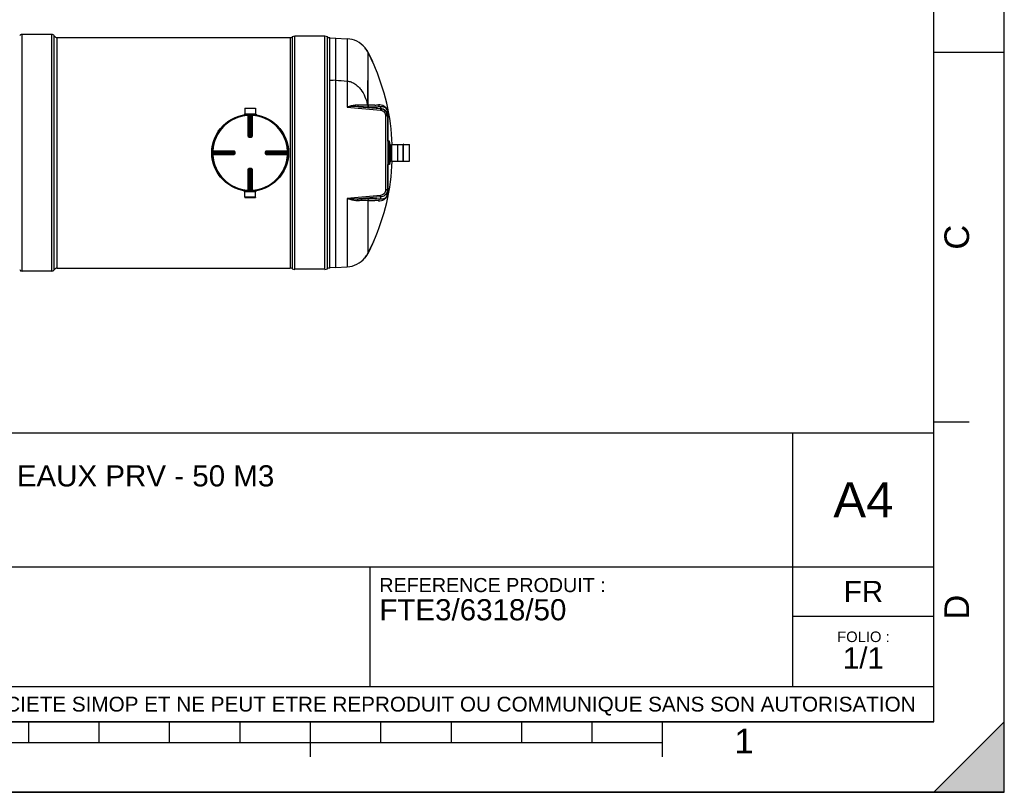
# Model space of a CAD drawing. Header units: millimetres. Extents: x 0 to 297, y 0 to 210.
# Tile 12 of 24: x 157 to 297, y 0 to 110. Entities that reach past the tile are written whole.
import ezdxf

# ---------------------------------------------------------------- set-up
doc = ezdxf.new("R2010")
doc.units = ezdxf.units.MM
doc.header["$LTSCALE"] = 16.335
doc.layers.get('0').update_dxf_attribs({"linetype": 'CONTINUOUS'})
for name, color, linetype in [('01_GLOBAL', 7, 'CONTINUOUS'), ('08_SURFACES', 7, 'CONTINUOUS'), ('AXES_REF', 7, 'CONTINUOUS')]:
    doc.layers.add(name, color=color, linetype=linetype)
doc.styles.get("Standard").update_dxf_attribs({"font": 'arial.ttf'})
doc.styles.add('TEXTSTYLE_2', font='arial.ttf')

# ---------------------------------------------------------------- blocks, each defined once
blk = doc.blocks.new('MARGEA4_BL0', base_point=(148.51, 105.01))
at = {"color": 7, "linetype": 'Continuous'}
for p, q in [((297.01, 0.01), (297.01, 210.01)), ((297.01, 0.01), (297.01, 210.01)), ((287.01, 10.01), (287.01, 200.01)), ((297.01, 105.01), (287.01, 105.01)), ((292.01, 52.51), (287.01, 52.51)), ((287.01, 10.01), (10.01, 10.01)), ((158.51, 7.01), (158.51, 10.01)), ((168.51, 7.01), (168.51, 10.01)), ((178.51, 7.01), (178.51, 10.01)), ((188.51, 7.01), (188.51, 10.01)), ((198.51, 5.01), (198.51, 10.01)), ((208.51, 7.01), (208.51, 10.01)), ((218.51, 7.01), (218.51, 10.01)), ((228.51, 7.01), (228.51, 10.01)), ((238.51, 7.01), (238.51, 10.01)), ((248.51, 5.01), (248.51, 10.01)), ((297.01, 10.01), (287.01, 0.01)), ((297.01, 10.01), (287.01, 0.01)), ((297.01, 0.01), (297.01, 10.01)), ((248.51, 7.01), (48.51, 7.01)), ((297.01, 0.01), (0.01, 0.01)), ((297.01, 0.01), (0.01, 0.01)), ((287.01, 0.01), (297.01, 0.01))]:
    blk.add_line(p, q, dxfattribs=at)
blk.add_solid([(297.01, 10.01), (287.01, 0.01), (297.01, 0.01)], dxfattribs=at)
at = {"color": 7, "linetype": 'Continuous', "style": 'TEXTSTYLE_2', "oblique": 0}
for s, p in [('C', (292.01, 77.01)), ('D', (292.01, 24.51))]:
    blk.add_text(s, height=3.5, rotation=90, dxfattribs=at).set_placement(p)
blk.add_text('1', height=3.5, dxfattribs=at).set_placement((258.71, 5.52))
blk = doc.blocks.new('*T6')
at = {"color": 7, "linetype": 'Continuous'}
for p, q in [((0, 0), (0, 41)), ((0, 41), (190, 41)), ((25, 22), (25, 41)), ((170, 5), (170, 41)), ((190, 0), (190, 41)), ((0, 31.5), (25, 31.5)), ((0, 22), (190, 22)), ((110, 5), (110, 22)), ((170, 15), (190, 15)), ((0, 5), (190, 5)), ((0, 0), (190, 0))]:
    blk.add_line(p, q, dxfattribs=at)
at = {"color": 7, "linetype": 'Continuous', "line_spacing_factor": 0.9}
for s, insert, char_height, width, attachment_point in [('ECHELLE :\\P\\H2.5;7:500', (1.28, 39.4), 2, 28.5204, 1), ('TITRE :\\P\\H3.0;FOSSE TOUTES EAUX PRV - 50 M3', (26.28, 39.4), 2, 139.8959, 1), ('A4', (180, 34), 5, 17.0632, 2), ('REFERENCE PRODUIT :\\P\\H3.0;FTE3/6318/50', (111.28, 20.4), 2, 64.1338, 1), ('FR', (180, 20), 3, 11.1524, 2), ('FOLIO :  \\P\\H3.0;1/1', (180, 12.81), 1.5, 17.197, 2), ('CE PLAN EST LA PROPRIETE DE LA SOCIETE SIMOP ET NE PEUT ETRE REPRODUIT OU COMMUNIQUE SANS SON AUTORISATION', (95, 3.55), 2.1, 368.8974, 2)]:
    blk.add_mtext(s, dxfattribs=dict(at, insert=insert, char_height=char_height, width=width, attachment_point=attachment_point))

msp = doc.modelspace()

# ---------------------------------------------------------------- linework, layer by layer
at = {"color": 7, "linetype": 'Continuous'}
for p, q in [((297, 0), (297, 210)), ((297.01, 0.01), (297.01, 200.01)), ((162.51, 107.12), (195.61, 107.12)), ((200.56, 107.3), (196.31, 107.3)), ((201.26, 74.4), (201.26, 107.12)), ((202.07, 107.02), (201.26, 106.98)), ((202.07, 107.02), (203.72, 106.94)), ((202.07, 107.02), (202.07, 74.49)), ((202.07, 101.07), (201.26, 101)), ((189.2, 97.07), (190.7, 97.07)), ((189.2, 97.07), (189.21, 96.3)), ((190.7, 97.07), (190.69, 96.3)), ((207.04, 97.17), (208.46, 97.05)), ((189.08, 96.26), (190.82, 96.26)), ((189.08, 96.26), (189.08, 96.2)), ((189.08, 96.2), (190.82, 96.2)), ((189.21, 96.3), (190.69, 96.3)), ((189.21, 96.3), (189.24, 96.26)), ((189.21, 96.2), (189.21, 96.15)), ((190.69, 96.3), (190.66, 96.26)), ((190.69, 96.2), (190.69, 96.15)), ((190.82, 96.26), (190.82, 96.2)), ((209.5, 96.41), (209.5, 85.11)), ((189.82, 93.02), (189.81, 93.02)), ((189.82, 93.02), (190.08, 93.02)), ((190.09, 93.02), (190.08, 93.02)), ((187.68, 90.9), (187.68, 90.9)), ((187.68, 90.9), (187.68, 90.89)), ((187.68, 90.89), (187.68, 90.63)), ((192.22, 90.89), (192.22, 90.9)), ((192.22, 90.63), (192.22, 90.89)), ((209.84, 91.93), (209.84, 89.58)), ((209.84, 91.89), (210.03, 91.89)), ((210.03, 89.59), (210.03, 91.93)), ((210.93, 91.97), (210.9, 91.97)), ((210.9, 89.55), (210.9, 91.97)), ((210.93, 89.55), (210.93, 91.97)), ((211.71, 91.97), (211.68, 91.97)), ((211.68, 89.55), (211.68, 91.97)), ((211.71, 89.55), (211.71, 91.97)), ((212.58, 89.59), (212.58, 91.93)), ((187.68, 90.63), (187.68, 90.62)), ((187.68, 90.62), (187.68, 90.62)), ((192.22, 90.62), (192.22, 90.63)), ((209.84, 89.63), (210.03, 89.63)), ((210.93, 89.55), (210.9, 89.55)), ((211.71, 89.55), (211.68, 89.55)), ((189.81, 88.49), (189.82, 88.49)), ((190.08, 88.49), (189.82, 88.49)), ((190.08, 88.49), (190.09, 88.49)), ((190.82, 85.31), (189.08, 85.31)), ((189.08, 85.26), (189.08, 85.31)), ((189.21, 85.32), (189.21, 85.36)), ((190.69, 85.32), (190.69, 85.36)), ((190.82, 85.26), (190.82, 85.31)), ((209.42, 85.53), (209.42, 85.11)), ((190.82, 85.26), (189.08, 85.26)), ((189.2, 84.44), (189.21, 85.22)), ((190.7, 84.44), (189.2, 84.44)), ((189.21, 85.22), (189.24, 85.26)), ((190.69, 85.22), (189.21, 85.22)), ((190.69, 85.22), (190.66, 85.26)), ((190.7, 84.44), (190.69, 85.22)), ((209.5, 85.11), (209.5, 85.11)), ((162.51, 74.4), (195.61, 74.4)), ((200.56, 74.22), (196.31, 74.22)), ((201.27, 74.54), (202.07, 74.49)), ((202.07, 74.49), (203.72, 74.58)), ((0, 0), (297, 0))]:
    msp.add_line(p, q, dxfattribs=at)
at = {"color": 9, "linetype": 'Continuous'}
for p, q in [((195.61, 107.12), (195.61, 74.4)), ((195.94, 74.31), (195.94, 107.21)), ((196.31, 74.22), (196.31, 107.3)), ((200.56, 74.22), (200.56, 107.3)), ((200.93, 74.31), (200.93, 107.21)), ((203.72, 106.94), (203.72, 97.23)), ((203.71, 103.47), (203.71, 100.93)), ((206.61, 101), (206.61, 97.6)), ((203.72, 97.23), (208.45, 96.82)), ((205.37, 97.3), (208.46, 97.03)), ((207.66, 97.54), (207.63, 97.53)), ((208.46, 97.29), (208.46, 97.03)), ((208.46, 97.16), (208.46, 97.05)), ((189.21, 96.2), (189.68, 96.2)), ((189.67, 96.13), (189.68, 96.06)), ((189.68, 93.1), (189.68, 96.06)), ((189.75, 93.1), (189.75, 96.06)), ((189.77, 96.06), (189.77, 93.09)), ((189.83, 96.13), (189.84, 96.06)), ((189.84, 93.02), (189.84, 96.06)), ((190.07, 96.13), (190.06, 96.06)), ((190.06, 93.02), (190.06, 96.06)), ((190.13, 93.09), (190.13, 96.06)), ((190.15, 96.06), (190.15, 93.1)), ((190.22, 96.2), (190.69, 96.2)), ((190.23, 96.13), (190.22, 96.06)), ((190.22, 96.06), (190.22, 93.1)), ((209.16, 96.01), (209.16, 85.51)), ((209.5, 92.43), (209.5, 96.34)), ((189.75, 93.1), (189.77, 93.09)), ((189.82, 92.95), (189.82, 93.02)), ((189.95, 92.95), (189.82, 92.95)), ((189.84, 93.09), (190.06, 93.09)), ((190.08, 92.95), (189.95, 92.95)), ((190.08, 92.95), (190.08, 93.02)), ((190.13, 93.09), (190.15, 93.1)), ((184.58, 91.04), (184.65, 91.03)), ((184.58, 90.88), (184.65, 90.87)), ((184.65, 91.03), (187.61, 91.03)), ((184.65, 90.96), (187.61, 90.96)), ((184.65, 90.94), (187.62, 90.94)), ((184.65, 90.87), (187.68, 90.87)), ((187.62, 90.94), (187.61, 90.96)), ((187.62, 90.87), (187.62, 90.64)), ((187.75, 90.89), (187.68, 90.89)), ((187.75, 90.89), (187.75, 90.63)), ((192.15, 90.89), (192.22, 90.89)), ((192.15, 90.63), (192.15, 90.89)), ((192.22, 90.87), (195.25, 90.87)), ((192.29, 90.96), (192.28, 90.94)), ((192.28, 90.94), (195.25, 90.94)), ((192.28, 90.64), (192.28, 90.87)), ((192.29, 91.03), (195.25, 91.03)), ((192.29, 90.96), (195.25, 90.96)), ((195.32, 91.04), (195.25, 91.03)), ((195.32, 90.88), (195.25, 90.87)), ((210.04, 89.58), (210.04, 91.94)), ((212.57, 89.58), (212.57, 91.94)), ((184.58, 90.64), (184.65, 90.64)), ((184.58, 90.48), (184.65, 90.48)), ((184.65, 90.64), (187.68, 90.64)), ((187.62, 90.57), (184.65, 90.57)), ((187.61, 90.55), (184.65, 90.55)), ((187.61, 90.48), (184.65, 90.48)), ((187.61, 90.55), (187.62, 90.57)), ((187.75, 90.63), (187.68, 90.63)), ((192.15, 90.63), (192.22, 90.63)), ((195.25, 90.64), (192.22, 90.64)), ((195.25, 90.57), (192.28, 90.57)), ((192.28, 90.57), (192.29, 90.55)), ((195.25, 90.55), (192.29, 90.55)), ((195.25, 90.48), (192.29, 90.48)), ((195.32, 90.64), (195.25, 90.64)), ((195.32, 90.48), (195.25, 90.48)), ((189.68, 85.46), (189.68, 88.42)), ((189.77, 88.42), (189.75, 88.42)), ((189.75, 85.46), (189.75, 88.42)), ((189.77, 88.42), (189.77, 85.46)), ((189.82, 88.56), (189.82, 88.49)), ((189.82, 88.56), (189.95, 88.56)), ((189.84, 88.49), (189.84, 85.45)), ((190.06, 88.43), (189.84, 88.43)), ((189.95, 88.56), (190.08, 88.56)), ((190.06, 85.45), (190.06, 88.49)), ((190.08, 88.56), (190.08, 88.49)), ((190.15, 88.42), (190.13, 88.42)), ((190.13, 85.46), (190.13, 88.42)), ((190.15, 88.42), (190.15, 85.46)), ((190.22, 88.42), (190.22, 85.46)), ((209.5, 85.17), (209.5, 89.09)), ((189.68, 85.32), (189.21, 85.32)), ((189.67, 85.39), (189.68, 85.46)), ((189.83, 85.39), (189.84, 85.45)), ((190.07, 85.39), (190.06, 85.45)), ((190.23, 85.39), (190.22, 85.46)), ((190.69, 85.32), (190.22, 85.32)), ((208.45, 84.7), (203.72, 84.29)), ((203.72, 84.29), (203.72, 74.58)), ((208.46, 84.49), (205.37, 84.22)), ((207.63, 83.98), (207.66, 83.98)), ((208.46, 84.49), (208.46, 84.23))]:
    msp.add_line(p, q, dxfattribs=at)
at = {"color": 7, "linetype": 'Continuous'}
msp.add_lwpolyline([(202.07, 101.07), (201.75, 101.04), (201.26, 101)], dxfattribs=at)
at = {"color": 9, "linetype": 'Continuous'}
for points in [[(209.5, 96.34), (209.5, 96.35), (209.5, 96.36), (209.5, 96.36), (209.5, 96.37), (209.5, 96.38), (209.5, 96.39), (209.5, 96.39), (209.5, 96.4), (209.5, 96.41)], [(184.65, 91.03), (184.77, 91.03), (184.89, 91.03)], [(185, 91.03), (185.11, 91.03), (185.22, 91.03), (185.33, 91.03), (185.43, 91.03), (185.53, 91.03), (185.62, 91.03), (185.72, 91.03), (185.81, 91.03), (185.89, 91.03), (185.98, 91.03), (186.06, 91.03), (186.14, 91.03), (186.23, 91.03), (186.3, 91.03), (186.38, 91.03), (186.46, 91.03)], [(186.92, 91.03), (187, 91.03), (187.08, 91.03)], [(187.16, 91.03), (187.24, 91.03), (187.33, 91.03), (187.42, 91.03), (187.52, 91.03), (187.61, 91.03)], [(186.14, 90.48), (186.06, 90.48), (185.98, 90.48), (185.89, 90.48), (185.81, 90.48), (185.72, 90.48), (185.62, 90.48), (185.53, 90.48), (185.43, 90.48), (185.33, 90.48), (185.22, 90.48), (185.11, 90.48), (185, 90.48), (184.89, 90.48)], [(187.61, 90.48), (187.52, 90.48), (187.42, 90.48), (187.33, 90.48), (187.24, 90.48), (187.16, 90.48), (187.08, 90.48), (187, 90.48), (186.92, 90.48)], [(209.5, 85.17), (209.5, 85.17), (209.5, 85.16), (209.5, 85.15), (209.5, 85.15), (209.5, 85.14), (209.5, 85.13), (209.5, 85.13), (209.5, 85.12), (209.5, 85.11)]]:
    msp.add_lwpolyline(points, dxfattribs=at)
at = {"color": 7, "linetype": 'Continuous'}
msp.add_circle((189.95, 90.76), 5.37, dxfattribs=at)
for centre, radius, start, end in [((195.61, 107.83), 0.707, 270, 298.0725), ((196.31, 106.5), 0.796, 90, 118.0725), ((200.56, 106.5), 0.796, 61.9275, 90), ((201.26, 107.83), 0.707, 241.9275, 270), ((203.53, 103.41), 3.54, 40.0169, 87), ((179.1, 90.76), 28.34, 13.7582, 13.9718), ((189.2, 96.2), 0.00707, 0, 90), ((190.7, 96.2), 0.00707, 90, 180), ((189.95, 90.76), 5.45, 178.7299, 181.2701), ((189.95, 90.76), 5.45, 358.7299, 1.2701), ((210.04, 91.93), 0.00707, 90, 180), ((212.57, 91.93), 0.00707, 0, 90), ((210.04, 89.59), 0.00707, 180, 270), ((212.57, 89.59), 0.00707, 270, 360), ((189.2, 85.32), 0.00707, 270, 360), ((190.7, 85.32), 0.00707, 180, 270), ((203.53, 78.11), 3.54, 273, 319.9831), ((195.61, 73.69), 0.707, 61.9275, 90), ((196.31, 75.01), 0.796, 241.9275, 270), ((200.56, 75.01), 0.796, 270, 298.0725), ((201.26, 73.69), 0.707, 90, 118.0725)]:
    msp.add_arc(centre, radius, start, end, dxfattribs=at)
at = {"color": 9, "linetype": 'Continuous'}
for centre, radius, start, end in [((206.98, 116.66), 19.14, 272.0446, 273.5493), ((207.53, 96.33), 1.97, 3.5424, 3.7874), ((189.95, 90.76), 5.31, 92.9675, 177.0325), ((190.02, 90.76), 5.3, 92.7532, 92.9681), ((189.95, 90.76), 5.3, 90, 91.236), ((189.95, 90.76), 5.3, 88.764, 90), ((189.88, 90.76), 5.3, 87.0319, 87.2468), ((189.95, 90.76), 5.31, 2.9675, 87.0325), ((207.8, 96.34), 1.7, 0.0152, 3.5561), ((189.82, 93.1), 0.0757, 252.9521, 258.38), ((189.82, 93.1), 0.0742, 258.3693, 264.7148), ((189.84, 99.02), 5.93, 269.8492, 269.9994), ((190.06, 99.02), 5.93, 270.0006, 270.1484), ((190.06, 93.1), 0.0726, 285.3408, 292.579), ((190.06, 93.1), 0.0726, 292.5652, 299.8139), ((189.95, 90.76), 5.3, 178.7642, 181.2358), ((189.95, 90.69), 5.3, 177.0319, 177.2468), ((181.69, 90.87), 5.93, 0.0006, 0.1508), ((192.29, 90.89), 0.0757, 162.9521, 168.38), ((192.29, 90.89), 0.0742, 168.3693, 174.7148), ((192.29, 90.87), 0.0726, 150.1861, 157.4348), ((192.29, 90.87), 0.0726, 157.421, 164.6592), ((198.21, 90.87), 5.93, 179.8516, 179.9994), ((189.95, 90.69), 5.3, 2.7532, 2.9681), ((189.95, 90.76), 5.3, 358.7642, 1.2358), ((189.95, 90.83), 5.3, 182.7532, 182.9681), ((189.95, 90.76), 5.31, 182.9675, 267.0325), ((181.69, 90.64), 5.93, 359.8516, 359.9994), ((187.61, 90.65), 0.0726, 337.421, 344.6592), ((187.62, 90.65), 0.0713, 344.6659, 348.0155), ((187.61, 90.63), 0.0742, 349.9788, 354.5832), ((187.61, 90.65), 0.0726, 330.1861, 337.4348), ((187.61, 90.63), 0.0752, 345.1861, 349.982), ((189.95, 90.76), 5.31, 272.9675, 357.0325), ((198.21, 90.64), 5.93, 180.0006, 180.1508), ((189.95, 90.83), 5.3, 357.0319, 357.2468), ((189.84, 88.42), 0.0726, 112.5652, 119.8139), ((189.84, 88.42), 0.0726, 105.3408, 112.579), ((189.84, 82.5), 5.93, 90.0006, 90.1484), ((190.06, 82.5), 5.93, 89.8492, 89.9994), ((190.08, 88.42), 0.0742, 78.3693, 84.7148), ((190.08, 88.42), 0.0757, 72.9521, 78.38), ((190.02, 90.76), 5.3, 267.0319, 267.2468), ((189.95, 90.76), 5.3, 268.764, 271.236), ((189.88, 90.76), 5.3, 272.7532, 272.9681), ((206.98, 64.86), 19.14, 86.4507, 87.9553), ((207.57, 85.17), 1.93, 359.7891, 0.0013), ((207.73, 85.17), 1.77, 359.3367, 359.7917)]:
    msp.add_arc(centre, radius, start, end, dxfattribs=at)
at = {"color": 7, "linetype": 'Continuous'}
msp.add_ellipse((208.36, 95.99), major_axis=(0, -1.06), ratio=0.999048, start_param=1.570796, end_param=3.054326, dxfattribs=at)
msp.add_open_spline([(202.07, 101.07), (202.62, 101.02), (203.16, 100.98), (203.71, 100.93)], degree=3, dxfattribs=at)
for points, knots in [([(203.71, 100.93), (203.91, 100.92), (204.29, 100.83), (204.82, 100.56), (205.28, 100.19), (205.8, 99.6), (206.27, 98.73), (206.51, 97.98), (206.61, 97.6)], [0, 0, 0, 0, 0.124878, 0.249829, 0.374861, 0.499955, 0.749819, 1, 1, 1, 1]), ([(206.63, 97.5), (206.64, 97.45), (206.68, 97.37), (206.78, 97.26), (206.9, 97.2), (207, 97.17), (207.04, 97.17)], [0, 0, 0, 0, 0.249758, 0.4997, 0.749803, 1, 1, 1, 1])]:
    msp.add_open_spline(points, degree=3, knots=knots, dxfattribs=at)
at = {"color": 9, "linetype": 'Continuous'}
for points, knots in [([(205.23, 97.52), (205.11, 97.53), (204.59, 97.5), (204.09, 97.36), (203.72, 97.23)], [0, 0, 0, 0, 0.237356, 1, 1, 1, 1]), ([(206.67, 97.52), (206.58, 97.51), (206.1, 97.48), (205.62, 97.5), (205.23, 97.52)], [0, 0, 0, 0, 0.181577, 1, 1, 1, 1]), ([(205.23, 97.52), (205.24, 97.49), (205.25, 97.41), (205.31, 97.31), (205.37, 97.3)], [0, 0, 0, 0, 0.324564, 1, 1, 1, 1]), ([(206.95, 97.24), (206.86, 97.24), (206.33, 97.25), (205.8, 97.27), (205.37, 97.3)], [0, 0, 0, 0, 0.182409, 1, 1, 1, 1]), ([(207.66, 97.52), (207.58, 97.52), (207.24, 97.51), (206.9, 97.5), (206.63, 97.5)], [0, 0, 0, 0, 0.227739, 1, 1, 1, 1]), ([(207.63, 97.53), (207.56, 97.53), (207.24, 97.52), (206.92, 97.52), (206.67, 97.52)], [0, 0, 0, 0, 0.229903, 1, 1, 1, 1]), ([(208.46, 97.29), (208.36, 97.28), (207.85, 97.25), (207.35, 97.24), (206.95, 97.24)], [0, 0, 0, 0, 0.213231, 1, 1, 1, 1]), ([(208.05, 97.19), (207.98, 97.19), (207.64, 97.18), (207.3, 97.17), (207.04, 97.17)], [0, 0, 0, 0, 0.227784, 1, 1, 1, 1]), ([(209.5, 96.46), (209.48, 96.7), (209.35, 97.08), (208.85, 97.49), (208.43, 97.58), (208.16, 97.56)], [0, 0, 0, 0, 0.37859, 0.580324, 1, 1, 1, 1]), ([(208.46, 97.03), (208.47, 97.01), (208.45, 96.94), (208.45, 96.87), (208.45, 96.82)], [0, 0, 0, 0, 0.292106, 1, 1, 1, 1]), ([(208.45, 96.82), (208.64, 96.8), (209.03, 96.6), (209.16, 96.2), (209.16, 96.01)], [0, 0, 0, 0, 0.508115, 1, 1, 1, 1]), ([(209.5, 96.41), (209.5, 96.62), (209.41, 96.94), (209, 97.26), (208.67, 97.31), (208.46, 97.29)], [0, 0, 0, 0, 0.401114, 0.593189, 1, 1, 1, 1]), ([(208.46, 97.03), (208.67, 97.02), (209.07, 96.86), (209.33, 96.52), (209.41, 96.33)], [0, 0, 0, 0, 0.503033, 1, 1, 1, 1]), ([(189.67, 96.13), (189.69, 96.13), (189.73, 96.11), (189.75, 96.07), (189.75, 96.06)], [0, 0, 0, 0, 0.498597, 1, 1, 1, 1]), ([(189.75, 96.06), (189.74, 96.06), (189.72, 96.06), (189.7, 96.06), (189.68, 96.06)], [0, 0, 0, 0, 0.109199, 1, 1, 1, 1]), ([(189.69, 96.13), (189.71, 96.13), (189.75, 96.11), (189.77, 96.08), (189.77, 96.06)], [0, 0, 0, 0, 0.498599, 1, 1, 1, 1]), ([(189.77, 96.06), (189.77, 96.06), (189.79, 96.06), (189.81, 96.06), (189.84, 96.06)], [0, 0, 0, 0, 0.10812, 1, 1, 1, 1]), ([(190.06, 96.06), (190.07, 96.06), (190.1, 96.06), (190.12, 96.06), (190.13, 96.06)], [0, 0, 0, 0, 0.349353, 1, 1, 1, 1]), ([(190.21, 96.13), (190.19, 96.13), (190.15, 96.11), (190.13, 96.08), (190.13, 96.06)], [0, 0, 0, 0, 0.498599, 1, 1, 1, 1]), ([(190.23, 96.13), (190.21, 96.13), (190.17, 96.11), (190.15, 96.07), (190.15, 96.06)], [0, 0, 0, 0, 0.498501, 1, 1, 1, 1]), ([(190.22, 96.06), (190.22, 96.06), (190.19, 96.06), (190.17, 96.06), (190.15, 96.06)], [0, 0, 0, 0, 0.353705, 1, 1, 1, 1]), ([(209.46, 95.94), (209.45, 95.95), (209.43, 95.96), (209.41, 95.97), (209.4, 95.97)], [0, 0, 0, 0, 0.459491, 1, 1, 1, 1]), ([(209.5, 95.89), (209.5, 95.9), (209.49, 95.92), (209.47, 95.94), (209.46, 95.94)], [0, 0, 0, 0, 0.432744, 1, 1, 1, 1]), ([(189.68, 93.1), (189.68, 93.1), (189.71, 93.1), (189.73, 93.1), (189.75, 93.1)], [0, 0, 0, 0, 0.353802, 1, 1, 1, 1]), ([(189.82, 92.95), (189.78, 92.95), (189.71, 92.98), (189.68, 93.06), (189.68, 93.1)], [0, 0, 0, 0, 0.499448, 1, 1, 1, 1]), ([(189.77, 93.09), (189.77, 93.09), (189.79, 93.09), (189.8, 93.09), (189.82, 93.09)], [0, 0, 0, 0, 0.107786, 1, 1, 1, 1]), ([(190.22, 93.1), (190.22, 93.06), (190.19, 92.98), (190.12, 92.95), (190.08, 92.95)], [0, 0, 0, 0, 0.499825, 1, 1, 1, 1]), ([(190.13, 93.09), (190.13, 93.09), (190.11, 93.09), (190.1, 93.09), (190.08, 93.09)], [0, 0, 0, 0, 0.107786, 1, 1, 1, 1]), ([(190.22, 93.1), (190.22, 93.1), (190.19, 93.1), (190.17, 93.1), (190.15, 93.1)], [0, 0, 0, 0, 0.353802, 1, 1, 1, 1]), ([(184.58, 91.04), (184.58, 91.02), (184.6, 90.98), (184.63, 90.96), (184.65, 90.96)], [0, 0, 0, 0, 0.498501, 1, 1, 1, 1]), ([(184.58, 91.02), (184.58, 91), (184.6, 90.96), (184.63, 90.94), (184.65, 90.94)], [0, 0, 0, 0, 0.498599, 1, 1, 1, 1]), ([(184.65, 91.03), (184.65, 91.03), (184.65, 91), (184.65, 90.98), (184.65, 90.96)], [0, 0, 0, 0, 0.353705, 1, 1, 1, 1]), ([(184.65, 90.87), (184.65, 90.88), (184.65, 90.91), (184.65, 90.93), (184.65, 90.94)], [0, 0, 0, 0, 0.349353, 1, 1, 1, 1]), ([(187.61, 91.03), (187.61, 91.03), (187.61, 91), (187.61, 90.98), (187.61, 90.96)], [0, 0, 0, 0, 0.353799, 1, 1, 1, 1]), ([(187.61, 91.03), (187.65, 91.03), (187.73, 91), (187.75, 90.93), (187.75, 90.89)], [0, 0, 0, 0, 0.499829, 1, 1, 1, 1]), ([(187.62, 90.89), (187.62, 90.9), (187.62, 90.91), (187.62, 90.93), (187.62, 90.94)], [0, 0, 0, 0, 0.367922, 1, 1, 1, 1]), ([(192.15, 90.89), (192.15, 90.93), (192.18, 91), (192.25, 91.03), (192.29, 91.03)], [0, 0, 0, 0, 0.499448, 1, 1, 1, 1]), ([(192.28, 90.89), (192.28, 90.9), (192.28, 90.91), (192.28, 90.93), (192.28, 90.94)], [0, 0, 0, 0, 0.367736, 1, 1, 1, 1]), ([(192.29, 91.03), (192.29, 91.03), (192.29, 91), (192.29, 90.98), (192.29, 90.96)], [0, 0, 0, 0, 0.353802, 1, 1, 1, 1]), ([(195.32, 91.04), (195.32, 91.02), (195.3, 90.98), (195.27, 90.96), (195.25, 90.96)], [0, 0, 0, 0, 0.498597, 1, 1, 1, 1]), ([(195.25, 90.96), (195.25, 90.97), (195.25, 90.99), (195.25, 91.01), (195.25, 91.03)], [0, 0, 0, 0, 0.109199, 1, 1, 1, 1]), ([(195.32, 91.02), (195.32, 91), (195.3, 90.96), (195.27, 90.94), (195.25, 90.94)], [0, 0, 0, 0, 0.498599, 1, 1, 1, 1]), ([(195.25, 90.94), (195.25, 90.94), (195.25, 90.92), (195.25, 90.89), (195.25, 90.87)], [0, 0, 0, 0, 0.10812, 1, 1, 1, 1]), ([(184.58, 90.5), (184.58, 90.52), (184.6, 90.56), (184.63, 90.57), (184.65, 90.57)], [0, 0, 0, 0, 0.498599, 1, 1, 1, 1]), ([(184.58, 90.48), (184.58, 90.5), (184.6, 90.54), (184.63, 90.55), (184.65, 90.55)], [0, 0, 0, 0, 0.498597, 1, 1, 1, 1]), ([(184.65, 90.57), (184.65, 90.58), (184.65, 90.6), (184.65, 90.62), (184.65, 90.64)], [0, 0, 0, 0, 0.10812, 1, 1, 1, 1]), ([(184.65, 90.55), (184.65, 90.55), (184.65, 90.53), (184.65, 90.51), (184.65, 90.48)], [0, 0, 0, 0, 0.109199, 1, 1, 1, 1]), ([(187.75, 90.63), (187.75, 90.59), (187.73, 90.52), (187.65, 90.48), (187.61, 90.48)], [0, 0, 0, 0, 0.500171, 1, 1, 1, 1]), ([(187.61, 90.48), (187.61, 90.49), (187.61, 90.52), (187.61, 90.54), (187.61, 90.55)], [0, 0, 0, 0, 0.353802, 1, 1, 1, 1]), ([(187.62, 90.63), (187.62, 90.62), (187.62, 90.6), (187.62, 90.59), (187.62, 90.57)], [0, 0, 0, 0, 0.367736, 1, 1, 1, 1]), ([(192.29, 90.48), (192.25, 90.48), (192.18, 90.52), (192.15, 90.59), (192.15, 90.63)], [0, 0, 0, 0, 0.499825, 1, 1, 1, 1]), ([(192.28, 90.63), (192.28, 90.62), (192.28, 90.6), (192.28, 90.59), (192.28, 90.57)], [0, 0, 0, 0, 0.367922, 1, 1, 1, 1]), ([(192.29, 90.48), (192.29, 90.49), (192.29, 90.52), (192.29, 90.54), (192.29, 90.55)], [0, 0, 0, 0, 0.353802, 1, 1, 1, 1]), ([(195.25, 90.64), (195.25, 90.64), (195.25, 90.61), (195.25, 90.59), (195.25, 90.57)], [0, 0, 0, 0, 0.349353, 1, 1, 1, 1]), ([(195.32, 90.5), (195.32, 90.52), (195.3, 90.56), (195.27, 90.57), (195.25, 90.57)], [0, 0, 0, 0, 0.498599, 1, 1, 1, 1]), ([(195.32, 90.48), (195.32, 90.5), (195.3, 90.54), (195.27, 90.55), (195.25, 90.55)], [0, 0, 0, 0, 0.498501, 1, 1, 1, 1]), ([(195.25, 90.48), (195.25, 90.49), (195.25, 90.52), (195.25, 90.54), (195.25, 90.55)], [0, 0, 0, 0, 0.353705, 1, 1, 1, 1]), ([(189.68, 88.42), (189.68, 88.46), (189.71, 88.53), (189.78, 88.56), (189.82, 88.56)], [0, 0, 0, 0, 0.499825, 1, 1, 1, 1]), ([(189.68, 88.42), (189.68, 88.42), (189.71, 88.42), (189.73, 88.42), (189.75, 88.42)], [0, 0, 0, 0, 0.353802, 1, 1, 1, 1]), ([(189.77, 88.42), (189.77, 88.43), (189.79, 88.43), (189.8, 88.43), (189.82, 88.43)], [0, 0, 0, 0, 0.107786, 1, 1, 1, 1]), ([(190.08, 88.56), (190.12, 88.56), (190.19, 88.53), (190.22, 88.46), (190.22, 88.42)], [0, 0, 0, 0, 0.499448, 1, 1, 1, 1]), ([(190.13, 88.42), (190.13, 88.43), (190.11, 88.43), (190.1, 88.43), (190.08, 88.43)], [0, 0, 0, 0, 0.107786, 1, 1, 1, 1]), ([(190.22, 88.42), (190.22, 88.42), (190.19, 88.42), (190.17, 88.42), (190.15, 88.42)], [0, 0, 0, 0, 0.353802, 1, 1, 1, 1]), ([(189.67, 85.39), (189.69, 85.39), (189.73, 85.41), (189.75, 85.44), (189.75, 85.46)], [0, 0, 0, 0, 0.498501, 1, 1, 1, 1]), ([(189.68, 85.46), (189.68, 85.46), (189.71, 85.46), (189.73, 85.46), (189.75, 85.46)], [0, 0, 0, 0, 0.353705, 1, 1, 1, 1]), ([(189.69, 85.39), (189.71, 85.39), (189.75, 85.4), (189.77, 85.44), (189.77, 85.46)], [0, 0, 0, 0, 0.498599, 1, 1, 1, 1]), ([(189.84, 85.45), (189.83, 85.46), (189.8, 85.46), (189.78, 85.46), (189.77, 85.46)], [0, 0, 0, 0, 0.349353, 1, 1, 1, 1]), ([(190.13, 85.46), (190.13, 85.46), (190.11, 85.46), (190.09, 85.46), (190.06, 85.45)], [0, 0, 0, 0, 0.10812, 1, 1, 1, 1]), ([(190.21, 85.39), (190.19, 85.39), (190.15, 85.4), (190.13, 85.44), (190.13, 85.46)], [0, 0, 0, 0, 0.498599, 1, 1, 1, 1]), ([(190.23, 85.39), (190.21, 85.39), (190.17, 85.41), (190.15, 85.44), (190.15, 85.46)], [0, 0, 0, 0, 0.498501, 1, 1, 1, 1]), ([(190.15, 85.46), (190.16, 85.46), (190.18, 85.46), (190.2, 85.46), (190.22, 85.46)], [0, 0, 0, 0, 0.109199, 1, 1, 1, 1]), ([(209.16, 85.51), (209.16, 85.32), (209.03, 84.92), (208.64, 84.72), (208.45, 84.7)], [0, 0, 0, 0, 0.491863, 1, 1, 1, 1]), ([(209.46, 85.57), (209.45, 85.57), (209.43, 85.56), (209.41, 85.55), (209.4, 85.54)], [0, 0, 0, 0, 0.45949, 1, 1, 1, 1]), ([(209.5, 85.62), (209.5, 85.62), (209.49, 85.59), (209.47, 85.58), (209.46, 85.57)], [0, 0, 0, 0, 0.432743, 1, 1, 1, 1]), ([(203.72, 84.29), (203.84, 84.24), (204.33, 84.09), (204.85, 83.98), (205.23, 84)], [0, 0, 0, 0, 0.262606, 1, 1, 1, 1]), ([(205.23, 84), (205.24, 84.03), (205.25, 84.11), (205.31, 84.21), (205.37, 84.22)], [0, 0, 0, 0, 0.324564, 1, 1, 1, 1]), ([(205.23, 84), (205.38, 84.01), (205.86, 84.02), (206.34, 84.03), (206.67, 84)], [0, 0, 0, 0, 0.31546, 1, 1, 1, 1]), ([(205.37, 84.22), (205.54, 84.23), (206.06, 84.26), (206.59, 84.28), (206.95, 84.28)], [0, 0, 0, 0, 0.314012, 1, 1, 1, 1]), ([(206.67, 84), (206.76, 84), (207.08, 84), (207.4, 83.99), (207.63, 83.98)], [0, 0, 0, 0, 0.269967, 1, 1, 1, 1]), ([(206.95, 84.28), (207.1, 84.28), (207.6, 84.27), (208.1, 84.25), (208.46, 84.23)], [0, 0, 0, 0, 0.286499, 1, 1, 1, 1]), ([(208.16, 83.96), (208.44, 83.94), (208.87, 84.03), (209.39, 84.48), (209.5, 84.89), (209.5, 85.15)], [0, 0, 0, 0, 0.410684, 0.610012, 1, 1, 1, 1]), ([(208.46, 84.49), (208.47, 84.51), (208.45, 84.58), (208.45, 84.65), (208.45, 84.7)], [0, 0, 0, 0, 0.292106, 1, 1, 1, 1]), ([(209.42, 85.2), (209.34, 85.01), (209.08, 84.66), (208.67, 84.5), (208.46, 84.49)], [0, 0, 0, 0, 0.496941, 1, 1, 1, 1]), ([(208.46, 84.23), (208.67, 84.21), (209, 84.26), (209.41, 84.57), (209.49, 84.9), (209.5, 85.11)], [0, 0, 0, 0, 0.40732, 0.599611, 1, 1, 1, 1])]:
    msp.add_open_spline(points, degree=3, knots=knots, dxfattribs=at)
for points in [[(205.37, 97.3), (204.82, 97.34), (204.26, 97.3), (203.72, 97.23)], [(206.67, 97.52), (206.7, 97.39), (206.82, 97.25), (206.95, 97.24)], [(208.16, 97.56), (208.19, 97.43), (208.33, 97.3), (208.46, 97.29)], [(209.4, 95.97), (209.32, 96), (209.24, 96.01), (209.16, 96.01)], [(209.41, 96.33), (209.47, 96.19), (209.5, 96.04), (209.5, 95.89)], [(189.8, 93.03), (189.77, 93.04), (189.75, 93.07), (189.75, 93.1)], [(189.77, 93.09), (189.77, 93.06), (189.79, 93.03), (189.82, 93.02)], [(190.15, 93.1), (190.15, 93.06), (190.12, 93.03), (190.09, 93.02)], [(190.1, 93.03), (190.12, 93.04), (190.13, 93.07), (190.13, 93.09)], [(187.61, 90.96), (187.65, 90.96), (187.68, 90.93), (187.68, 90.9)], [(187.62, 90.94), (187.65, 90.94), (187.68, 90.92), (187.68, 90.89)], [(192.22, 90.91), (192.23, 90.94), (192.26, 90.96), (192.29, 90.96)], [(192.22, 90.91), (192.23, 90.93), (192.26, 90.94), (192.28, 90.94)], [(187.68, 90.61), (187.68, 90.58), (187.64, 90.55), (187.61, 90.55)], [(187.68, 90.61), (187.67, 90.59), (187.64, 90.57), (187.62, 90.57)], [(192.28, 90.57), (192.25, 90.57), (192.22, 90.6), (192.22, 90.63)], [(192.29, 90.55), (192.25, 90.55), (192.22, 90.59), (192.22, 90.62)], [(189.75, 88.42), (189.75, 88.46), (189.78, 88.49), (189.81, 88.49)], [(189.8, 88.49), (189.78, 88.47), (189.77, 88.45), (189.77, 88.42)], [(190.13, 88.42), (190.13, 88.45), (190.11, 88.49), (190.08, 88.49)], [(190.1, 88.49), (190.13, 88.48), (190.15, 88.45), (190.15, 88.42)], [(209.4, 85.54), (209.32, 85.52), (209.24, 85.51), (209.16, 85.51)], [(209.5, 85.62), (209.5, 85.48), (209.47, 85.34), (209.42, 85.2)], [(203.72, 84.29), (204.26, 84.22), (204.82, 84.18), (205.37, 84.22)], [(206.67, 84), (206.7, 84.13), (206.82, 84.26), (206.95, 84.28)], [(208.16, 83.96), (208.19, 84.09), (208.33, 84.22), (208.46, 84.23)]]:
    msp.add_open_spline(points, degree=3, dxfattribs=at)
at = {"layer": '01_GLOBAL', "color": 7, "linetype": 'Continuous'}
msp.add_circle((189.95, 90.76), 5.45, dxfattribs=at)
at = {"layer": '08_SURFACES', "color": 7, "linetype": 'Continuous'}
for p, q in [((206.24, 105.68), (206.26, 105.68)), ((206.24, 105.68), (206.27, 105.64)), ((207.46, 103.42), (207.43, 103.49)), ((207.45, 103.42), (207.46, 103.42)), ((207.46, 103.42), (207.46, 103.42)), ((207.43, 78.05), (207.42, 78.04)), ((207.42, 78.04), (207.42, 78.03)), ((207.43, 78.03), (207.46, 78.1)), ((207.44, 78.07), (207.43, 78.07)), ((207.43, 78.07), (207.43, 78.06)), ((207.45, 78.1), (207.46, 78.1)), ((207.46, 78.1), (207.46, 78.1)), ((206.24, 75.84), (206.26, 75.84)), ((206.26, 75.84), (206.28, 75.87))]:
    msp.add_line(p, q, dxfattribs=at)
at = {"layer": '08_SURFACES', "color": 9, "linetype": 'Continuous'}
for p, q in [((206.31, 105.61), (206.3, 105.61)), ((206.67, 105.03), (206.67, 97.52)), ((207.43, 103.49), (207.42, 103.49)), ((206.67, 84), (206.67, 76.49)), ((207.43, 78.03), (207.42, 78.03)), ((206.31, 75.91), (206.3, 75.91))]:
    msp.add_line(p, q, dxfattribs=at)
at = {"layer": '08_SURFACES', "color": 7, "linetype": 'Continuous'}
for points in [[(207.42, 103.49), (207.42, 103.48), (207.43, 103.47), (207.43, 103.46), (207.43, 103.45)], [(207.44, 103.46), (207.44, 103.47), (207.43, 103.49)], [(207.43, 103.45), (207.44, 103.43), (207.44, 103.43)], [(207.46, 103.43), (207.45, 103.44), (207.45, 103.45), (207.44, 103.46)], [(207.44, 103.43), (207.45, 103.42), (207.45, 103.42), (207.45, 103.42)], [(207.46, 103.42), (207.46, 103.42), (207.46, 103.43)], [(207.44, 78.09), (207.43, 78.07), (207.43, 78.06), (207.43, 78.05)], [(207.43, 78.03), (207.44, 78.04), (207.44, 78.06), (207.45, 78.07), (207.45, 78.08), (207.46, 78.09)], [(207.45, 78.1), (207.44, 78.09), (207.44, 78.09)], [(207.45, 78.1), (207.45, 78.1), (207.45, 78.1)], [(207.46, 78.09), (207.46, 78.1), (207.46, 78.1)]]:
    msp.add_lwpolyline(points, dxfattribs=at)
for centre, radius, start, end in [((203.23, 103.16), 3.93, 38.8327, 39.1546), ((204.34, 104.05), 2.5, 38.5494, 38.8262), ((203.52, 103.4), 3.54, 28.6226, 38.5303), ((203.53, 103.41), 3.55, 38.0293, 38.3581), ((203.53, 103.41), 3.55, 37.4854, 38.0293), ((203.53, 103.41), 3.55, 35.8288, 37.4853), ((203.53, 103.41), 3.55, 35.372, 35.8288), ((203.53, 103.41), 3.55, 33.8936, 35.3721), ((203.53, 103.41), 3.55, 33.4997, 33.8936), ((203.53, 103.41), 3.55, 31.8158, 33.4997), ((203.53, 103.41), 3.55, 31.3001, 31.8157), ((203.53, 103.41), 3.55, 29.6328, 31.2999), ((203.53, 103.41), 3.55, 29.1565, 29.6329), ((203.53, 103.41), 3.55, 27.5518, 29.1566), ((203.53, 103.41), 3.54, 27.3719, 28.6136), ((179.1, 90.76), 31.04, 24.2063, 27.3718), ((203.53, 103.41), 3.55, 27.3718, 27.5516), ((179.1, 90.76), 31.06, 24.1946, 27.3718), ((179.1, 90.76), 31.04, 2.1802, 24.0632), ((179.1, 90.76), 31.04, 335.9368, 357.8198), ((179.1, 90.76), 31.04, 332.6282, 335.7937), ((179.1, 90.76), 31.06, 332.6282, 335.8054), ((203.17, 78.41), 4.02, 320.8824, 321.5715), ((203.52, 78.12), 3.54, 321.4697, 331.3774), ((203.53, 78.11), 3.55, 321.6419, 321.9707), ((203.53, 78.11), 3.55, 321.9707, 322.5147), ((203.53, 78.11), 3.55, 322.5148, 324.1711), ((203.53, 78.11), 3.55, 324.1711, 324.6281), ((203.53, 78.11), 3.55, 324.628, 326.1065), ((203.53, 78.11), 3.55, 326.1065, 326.5002), ((203.53, 78.11), 3.55, 326.5003, 328.1843), ((203.53, 78.11), 3.55, 328.1844, 328.6999), ((203.53, 78.11), 3.55, 328.7, 330.3672), ((203.53, 78.11), 3.55, 330.3671, 330.8436), ((203.53, 78.11), 3.54, 331.3864, 332.6281), ((203.53, 78.11), 3.55, 330.8435, 332.4482), ((203.53, 78.11), 3.55, 332.4483, 332.6282)]:
    msp.add_arc(centre, radius, start, end, dxfattribs=at)
for points, knots in [([(206.31, 105.61), (206.3, 105.63), (206.3, 105.63), (206.25, 105.68), (206.26, 105.68)], [0, 0, 0, 0, 0.710177, 1, 1, 1, 1]), ([(206.3, 75.91), (206.28, 75.89), (206.26, 75.87), (206.25, 75.85), (206.24, 75.84)], [0, 0, 0, 0, 0.647149, 1, 1, 1, 1])]:
    msp.add_open_spline(points, degree=3, knots=knots, dxfattribs=at)
at = {"layer": 'AXES_REF', "color": 7, "linetype": 'Continuous'}
for p, q in [((161.81, 107.55), (157.56, 107.55)), ((189.21, 97.09), (190.69, 97.09)), ((189.21, 97.07), (189.21, 97.09)), ((190.69, 97.07), (190.69, 97.09)), ((209.73, 92.43), (209.5, 92.43)), ((209.73, 89.09), (209.73, 92.43)), ((209.84, 91.93), (209.73, 92.43)), ((210.04, 91.94), (210.9, 91.94)), ((210.93, 91.94), (211.68, 91.94)), ((211.71, 91.94), (212.57, 91.94)), ((209.84, 89.58), (209.73, 89.09)), ((210.04, 89.58), (210.9, 89.58)), ((210.93, 89.58), (211.68, 89.58)), ((211.71, 89.58), (212.57, 89.58)), ((209.73, 89.09), (209.5, 89.09)), ((189.21, 84.44), (189.21, 84.43)), ((189.21, 84.43), (190.69, 84.43)), ((190.69, 84.44), (190.69, 84.43)), ((161.81, 73.97), (157.56, 73.97))]:
    msp.add_line(p, q, dxfattribs=at)
at = {"layer": 'AXES_REF', "color": 9, "linetype": 'Continuous'}
for p, q in [((157.56, 73.97), (157.56, 107.55)), ((161.81, 73.97), (161.81, 107.55)), ((162.14, 74.17), (162.14, 107.35)), ((162.51, 107.12), (162.51, 74.4))]:
    msp.add_line(p, q, dxfattribs=at)
at = {"layer": 'AXES_REF', "color": 7, "linetype": 'Continuous'}
for centre, radius, start, end in [((157.56, 107.17), 0.377, 90, 151.9275), ((161.81, 107.17), 0.377, 28.0725, 90), ((162.51, 107.55), 0.424, 208.0725, 270), ((157.56, 74.35), 0.377, 208.0725, 270), ((161.81, 74.35), 0.377, 270, 331.9275), ((162.51, 73.97), 0.424, 90, 151.9275)]:
    msp.add_arc(centre, radius, start, end, dxfattribs=at)

# ---------------------------------------------------------------- block references
at = {"color": 7, "linetype": 'Continuous'}
msp.add_blockref('MARGEA4_BL0', (148.51, 105.01), dxfattribs=at)
msp.add_blockref('*T6', (97.01, 10.01))

doc.saveas('drawing.dxf')
